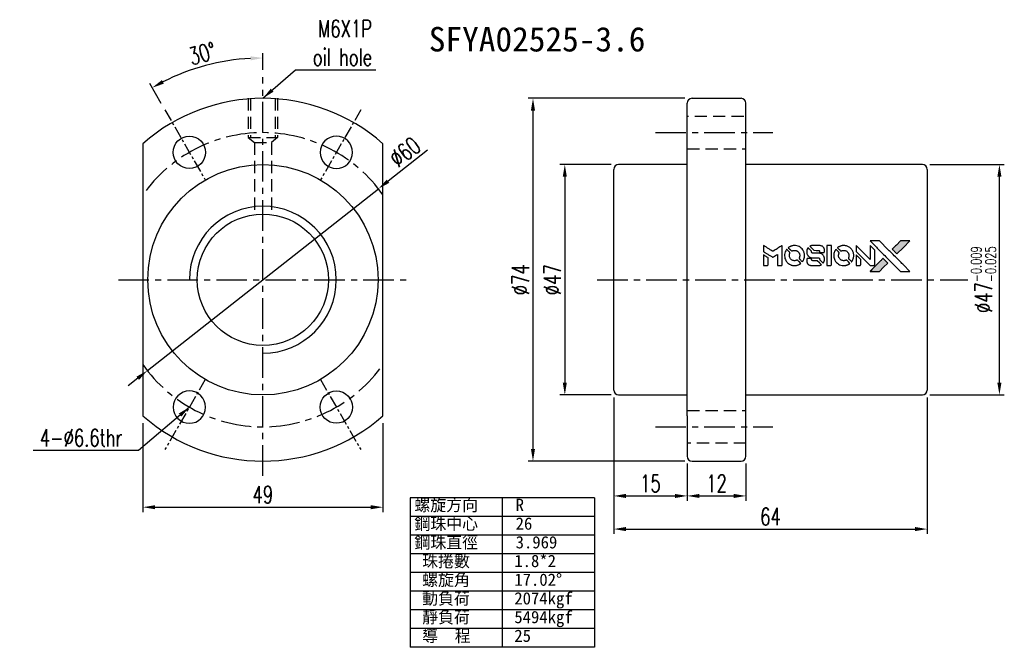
# Model space of a CAD drawing. Extents: x -595 to 1231, y -1825 to 91.
import ezdxf

# ---------------------------------------------------------------- set-up
doc = ezdxf.new("R2010")
doc.units = 0
doc.header["$MEASUREMENT"] = 0
doc.header["$PDMODE"] = 2
for name, pattern in [('$RECOVER_051013101347-0', [0]), ('CENTER', [2, 1.25, -0.25, 0.25, -0.25]), ('DASHED', [0.75, 0.5, -0.25])]:
    doc.linetypes.add(name, pattern=pattern)
doc.layers.get('0').update_dxf_attribs({"linetype": 'CONTINUOUS'})
doc.layers.get('DEFPOINTS').update_dxf_attribs({"linetype": 'CONTINUOUS'})
for name, color, linetype in [('CL', 1, 'CENTER'), ('DIM', 4, 'CONTINUOUS'), ('HID', 2, 'DASHED'), ('OUT', 3, 'CONTINUOUS')]:
    doc.layers.add(name, color=color, linetype=linetype)
doc.styles.add('DIM-7', font='SIMPLEX.shx', dxfattribs={"width": 0.7, "bigfont": 'chineset.shx'})
doc.styles.add('T', font='txt')
doc.dimstyles.new('CNS', dxfattribs={"dimtxt": 3.5, "dimasz": 2.5, "dimexe": 1, "dimexo": 1.5, "dimgap": 0.09, "dimtad": 0, "dimdsep": 46, "dimtxsty": 'DIM-7', "dimcen": 0.09, "dimclrd": 1, "dimclre": 1, "dimclrt": 4, "dimadec": 0, "dimazin": 0, "dimtfac": 1, "dimtix": 1, "dimtmove": 2, "dimatfit": 3, "dimfxl": 1, "dimtvp": 0.971429, "dimtolj": 1, "dimarcsym": 0})

# ---------------------------------------------------------------- blocks, each defined once
blk = doc.blocks.new('*D2')
at = {"layer": 'DEFPOINTS', "color": 0, "transparency": 16777216}
for p in [(32.88, 61.79), (21.9, 14.79), (32.88, 14.79)]:
    blk.add_point(p, dxfattribs=at)
at = {"layer": 'DIM', "color": 0, "lineweight": -2, "transparency": 16777216}
for p, q in [((31.38, 61.79), (20.9, 61.79)), ((21.9, 59.29), (21.9, 17.29)), ((31.38, 14.79), (20.9, 14.79))]:
    blk.add_line(p, q, dxfattribs=at)
at = {"layer": 'DIM', "color": 0, "transparency": 16777216}
for points in [[(21.48, 59.29), (22.31, 59.29), (21.9, 61.79)], [(21.48, 17.29), (22.31, 17.29), (21.9, 14.79)]]:
    blk.add_solid(points, dxfattribs=at)
at = {"layer": 'DIM', "color": 0, "transparency": 16777216, "insert": (19.35, 38.29), "char_height": 3.5, "attachment_point": 5, "rotation": 90, "style": 'DIM-7'}
blk.add_mtext('\\A1;%%C47', dxfattribs=at)
blk = doc.blocks.new('*D3')
at = {"layer": 'DEFPOINTS', "color": 0, "transparency": 16777216}
for p in [(31.88, 15.79), (46.88, 2.29), (46.88, -5.8)]:
    blk.add_point(p, dxfattribs=at)
at = {"layer": 'DIM', "color": 0, "lineweight": -2, "transparency": 16777216}
for p, q in [((31.88, 14.29), (31.88, -6.8)), ((46.88, 0.79), (46.88, -6.8)), ((34.38, -5.8), (44.38, -5.8))]:
    blk.add_line(p, q, dxfattribs=at)
at = {"layer": 'DIM', "color": 0, "transparency": 16777216}
for points in [[(34.38, -5.39), (34.38, -6.22), (31.88, -5.8)], [(44.38, -5.39), (44.38, -6.22), (46.88, -5.8)]]:
    blk.add_solid(points, dxfattribs=at)
at = {"layer": 'DIM', "color": 0, "transparency": 16777216, "insert": (39.38, -3.25), "char_height": 3.5, "attachment_point": 5, "style": 'DIM-7'}
blk.add_mtext('\\A1;15', dxfattribs=at)
blk = doc.blocks.new('*D4')
at = {"layer": 'DEFPOINTS', "color": 0, "transparency": 16777216}
for p in [(46.88, 2.29), (58.88, 2.29), (58.88, -5.8)]:
    blk.add_point(p, dxfattribs=at)
at = {"layer": 'DIM', "color": 0, "lineweight": -2, "transparency": 16777216}
for p, q in [((46.88, 0.79), (46.88, -6.8)), ((58.88, 0.79), (58.88, -6.8)), ((49.38, -5.8), (56.38, -5.8))]:
    blk.add_line(p, q, dxfattribs=at)
at = {"layer": 'DIM', "color": 0, "transparency": 16777216}
for points in [[(49.38, -5.39), (49.38, -6.22), (46.88, -5.8)], [(56.38, -5.39), (56.38, -6.22), (58.88, -5.8)]]:
    blk.add_solid(points, dxfattribs=at)
at = {"layer": 'DIM', "color": 0, "transparency": 16777216, "insert": (52.88, -3.25), "char_height": 3.5, "attachment_point": 5, "style": 'DIM-7'}
blk.add_mtext('\\A1;12', dxfattribs=at)
blk = doc.blocks.new('*D5')
at = {"layer": 'DEFPOINTS', "color": 0, "transparency": 16777216}
for p in [(31.88, 15.79), (95.88, 15.79), (95.88, -12.56)]:
    blk.add_point(p, dxfattribs=at)
at = {"layer": 'DIM', "color": 0, "lineweight": -2, "transparency": 16777216}
for p, q in [((31.88, 14.29), (31.88, -13.56)), ((95.88, 14.29), (95.88, -13.56)), ((34.38, -12.56), (93.38, -12.56))]:
    blk.add_line(p, q, dxfattribs=at)
at = {"layer": 'DIM', "color": 0, "transparency": 16777216}
for points in [[(34.38, -12.14), (34.38, -12.97), (31.88, -12.56)], [(93.38, -12.14), (93.38, -12.97), (95.88, -12.56)]]:
    blk.add_solid(points, dxfattribs=at)
at = {"layer": 'DIM', "color": 0, "transparency": 16777216, "insert": (63.88, -10.01), "char_height": 3.5, "attachment_point": 5, "style": 'DIM-7'}
blk.add_mtext('\\A1;64', dxfattribs=at)
blk = doc.blocks.new('*D6')
at = {"layer": 'DEFPOINTS', "color": 0, "transparency": 16777216}
for p in [(94.88, 61.79), (110.61, 61.79), (94.88, 14.79)]:
    blk.add_point(p, dxfattribs=at)
at = {"layer": 'DIM', "color": 0, "lineweight": -2, "transparency": 16777216}
for p, q in [((96.38, 61.79), (111.61, 61.79)), ((110.61, 17.29), (110.61, 59.29)), ((96.38, 14.79), (111.61, 14.79))]:
    blk.add_line(p, q, dxfattribs=at)
at = {"layer": 'DIM', "color": 0, "transparency": 16777216}
for points in [[(110.19, 59.29), (111.02, 59.29), (110.61, 61.79)], [(110.19, 17.29), (111.02, 17.29), (110.61, 14.79)]]:
    blk.add_solid(points, dxfattribs=at)
at = {"layer": 'DIM', "color": 0, "transparency": 16777216, "insert": (107.36, 38.29), "char_height": 3.5, "attachment_point": 5, "rotation": 90, "style": 'DIM-7'}
blk.add_mtext('\\A1;%%C47{\\H2.1;\\S-0.009^ -0.025;}', dxfattribs=at)
blk = doc.blocks.new('*D7')
at = {"layer": 'DEFPOINTS', "color": 0, "transparency": 16777216}
for p in [(-47.58, 82.83), (-39.73, 79.61), (-59.73, 72.93), (-51.48, 58.64), (-39.73, -3.97)]:
    blk.add_point(p, dxfattribs=at)
at = {"layer": 'DIM', "color": 0, "lineweight": -2, "transparency": 16777216}
for p, q in [((-39.73, 81.11), (-39.73, 84.51)), ((-60.48, 74.23), (-62.84, 78.32))]:
    blk.add_line(p, q, dxfattribs=at)
blk.add_arc((-39.73, 38.29), 45.22, 93.1679, 116.8321, dxfattribs=at)
at = {"layer": 'DIM', "color": 0, "transparency": 16777216}
for points in [[(-42.24, 83.86), (-42.22, 83.03), (-39.73, 83.51)], [(-59.94, 78.28), (-60.34, 79.01), (-62.34, 77.45)]]:
    blk.add_solid(points, dxfattribs=at)
at = {"layer": 'DIM', "color": 0, "transparency": 16777216, "insert": (-52.09, 84.43), "char_height": 3.5, "attachment_point": 5, "rotation": 15, "style": 'DIM-7'}
blk.add_mtext('\\A1;30°', dxfattribs=at)
blk = doc.blocks.new('*D8')
at = {"layer": 'DEFPOINTS', "color": 0, "transparency": 16777216}
for p in [(-64.23, 10.56), (-15.23, 10.56), (-15.23, -8.1)]:
    blk.add_point(p, dxfattribs=at)
at = {"layer": 'DIM', "color": 0, "lineweight": -2, "transparency": 16777216}
for p, q in [((-64.23, 9.06), (-64.23, -9.1)), ((-15.23, 9.06), (-15.23, -9.1)), ((-61.73, -8.1), (-17.73, -8.1))]:
    blk.add_line(p, q, dxfattribs=at)
at = {"layer": 'DIM', "color": 0, "transparency": 16777216}
for points in [[(-61.73, -7.69), (-61.73, -8.52), (-64.23, -8.1)], [(-17.73, -7.69), (-17.73, -8.52), (-15.23, -8.1)]]:
    blk.add_solid(points, dxfattribs=at)
at = {"layer": 'DIM', "color": 0, "transparency": 16777216, "insert": (-39.73, -5.55), "char_height": 3.5, "attachment_point": 5, "style": 'DIM-7'}
blk.add_mtext('\\A1;49', dxfattribs=at)
blk = doc.blocks.new('*D9')
at = {"layer": 'DEFPOINTS', "color": 0, "transparency": 16777216}
for p in [(-16.15, 56.84), (-63.31, 19.75)]:
    blk.add_point(p, dxfattribs=at)
at = {"layer": 'DIM', "color": 0, "lineweight": -2, "transparency": 16777216}
for p, q in [((-6.1, 64.74), (-14.18, 58.38)), ((-63.31, 19.75), (-16.15, 56.84)), ((-65.28, 18.2), (-67.24, 16.66))]:
    blk.add_line(p, q, dxfattribs=at)
at = {"layer": 'DIM', "color": 0, "transparency": 16777216}
for points in [[(-14.44, 58.71), (-13.93, 58.05), (-16.15, 56.84)], [(-65.54, 18.53), (-65.02, 17.87), (-63.31, 19.75)]]:
    blk.add_solid(points, dxfattribs=at)
at = {"layer": 'DIM', "color": 0, "transparency": 16777216, "insert": (-10.74, 64.34), "char_height": 3.5, "attachment_point": 5, "rotation": 38.1813, "style": 'DIM-7'}
blk.add_mtext('\\A1;∅60', dxfattribs=at)
blk = doc.blocks.new('*D10')
at = {"layer": 'DEFPOINTS', "color": 0, "transparency": 16777216}
for p in [(47.88, 75.29), (15.4, 1.29), (47.88, 1.29)]:
    blk.add_point(p, dxfattribs=at)
at = {"layer": 'DIM', "color": 0, "lineweight": -2, "transparency": 16777216}
for p, q in [((46.38, 75.29), (14.4, 75.29)), ((15.4, 72.79), (15.4, 3.79)), ((46.38, 1.29), (14.4, 1.29))]:
    blk.add_line(p, q, dxfattribs=at)
at = {"layer": 'DIM', "color": 0, "transparency": 16777216}
for points in [[(14.98, 72.79), (15.82, 72.79), (15.4, 75.29)], [(14.98, 3.79), (15.82, 3.79), (15.4, 1.29)]]:
    blk.add_solid(points, dxfattribs=at)
at = {"layer": 'DIM', "color": 0, "transparency": 16777216, "insert": (12.85, 38.29), "char_height": 3.5, "attachment_point": 5, "rotation": 90, "style": 'DIM-7'}
blk.add_mtext('\\A1;%%C74', dxfattribs=at)

msp = doc.modelspace()

# ---------------------------------------------------------------- hatches: boundary and pattern name
at = {"linetype": 'Continuous'}
h = msp.add_hatch(color=0, dxfattribs=at)
h.dxf.hatch_style = 1
h.paths.add_polyline_path([(92.333, 46.208), (91.367, 46.208), (90.402, 46.207), (89.57, 45.369, 0.000288), (89.251, 45.048, 0.000479), (88.982, 44.776, 0.000013), (88.739, 44.53, 0.197177), (88.738, 44.526, 0.1112764), (88.738, 44.524, 0.0015954), (89.033, 44.227, 0.0005055), (89.216, 44.043), (89.695, 43.564), (91.014, 44.886)])
h.paths.add_polyline_path([(86.966, 40.84), (87.812, 41.686), (87.332, 42.166, 0.000476), (87.148, 42.349, 0.0015067), (86.85, 42.645, 0.2256647), (86.845, 42.645, 0.0011115), (86.442, 42.243, 0.0003511), (86.192, 41.992, 0.000108), (85.135, 40.93, 0.0006916), (84.6, 40.392, 0.0000771), (84.231, 40.019, 0.1975269), (84.226, 40.006, 0.2961744), (84.229, 40, 0.0041949), (84.703, 39.995, 0.0005293), (85.174, 39.995), (86.121, 39.995)])

# ---------------------------------------------------------------- linework, layer by layer
at = {"color": 0}
for points in [[(62.444, 44.66), (62.444, 44.045), (62.613, 43.942, -0.000297), (62.716, 43.879, -0.000037), (62.941, 43.741, -0.000043), (63.209, 43.577, -0.000036), (63.494, 43.402, 0.000044), (63.773, 43.231, 0.000063), (64.021, 43.079, 0.000035), (64.231, 42.95, 0.0009), (64.288, 42.915), (64.37, 42.866), (64.478, 42.932, 0.001175), (64.54, 42.971, 0.000208), (64.657, 43.043, 0.000225), (64.793, 43.128, 0.000203), (64.935, 43.216, -0.000711), (65.069, 43.3, -0.001119), (65.185, 43.371, -0.000263), (65.286, 43.434, -0.04589), (65.298, 43.439, -0.519312), (65.308, 43.433, -0.001914), (65.311, 43.268, -0.003124), (65.313, 42.996, -0.000285), (65.313, 42.319), (65.313, 41.192), (65.706, 41.192, 0.001727), (65.988, 41.193, 0.025279), (66.087, 41.199, 0.073886), (66.145, 41.214, 0.07426), (66.196, 41.245, 0.03264), (66.209, 41.257, 0.01784), (66.223, 41.274, 0.017712), (66.237, 41.293, 0.026854), (66.247, 41.309), (66.268, 41.349), (66.27, 43.314), (66.273, 45.279), (66.251, 45.265, -0.004595), (66.236, 45.255, -0.00016), (66.176, 45.218, -0.000298), (66.105, 45.174, -0.000208), (66.026, 45.124, 0.000986), (65.792, 44.979, 0.00025), (65.412, 44.742, 0.000268), (65.007, 44.488, 0.000436), (64.664, 44.272, -0.002932), (64.551, 44.202, -0.004718), (64.454, 44.143, -0.001113), (64.368, 44.093, -0.227179), (64.359, 44.092, -0.045982), (64.349, 44.097, -0.000145), (64.234, 44.168, -0.000825), (64.105, 44.247, -0.000517), (63.953, 44.341, 0.000056), (63.434, 44.664, 0.000289), (63.147, 44.842, 0.000481), (62.933, 44.975, 0.000418), (62.708, 45.113), (62.444, 45.275)], [(67.14, 44.429, 0.064158), (66.888, 43.957, 0.06356), (66.763, 43.435, 0.064004), (66.774, 42.901, 0.066747), (66.919, 42.396, 0.04321), (67.092, 42.08, 0.044737), (67.315, 41.802, 0.044901), (67.583, 41.57, 0.044184), (67.889, 41.387, 0.026293), (68.122, 41.289, 0.033344), (68.347, 41.225, 0.033227), (68.578, 41.192, 0.025815), (68.833, 41.185, 0.023119), (69.076, 41.203, 0.031044), (69.293, 41.242, 0.031337), (69.503, 41.308, 0.024258), (69.722, 41.405, 0.015622), (69.798, 41.446, 0.008495), (69.89, 41.501, 0.008415), (69.977, 41.558, 0.020814), (70.038, 41.604), (70.066, 41.626), (69.774, 41.922, 0.002843), (69.554, 42.141, 0.033917), (69.463, 42.219, 0.087906), (69.395, 42.253, 0.073302), (69.315, 42.265, 0.022047), (69.276, 42.264, 0.026465), (69.24, 42.258, 0.022233), (69.2, 42.249, 0.009985), (69.148, 42.232, -0.039011), (68.959, 42.185, -0.044398), (68.773, 42.171, -0.045096), (68.59, 42.189, -0.04265), (68.41, 42.24, -0.071154), (68.156, 42.38, -0.068827), (67.948, 42.587, -0.068713), (67.804, 42.843, -0.070507), (67.736, 43.126, -0.028605), (67.731, 43.248, -0.031418), (67.741, 43.365, -0.031044), (67.765, 43.481, -0.02668), (67.805, 43.6, 0.038913), (67.827, 43.67, 0.043732), (67.836, 43.74, 0.047754), (67.833, 43.804, 0.075756), (67.817, 43.856, 0.07294), (67.799, 43.883, 0.003456), (67.724, 43.964, 0.005023), (67.626, 44.067, 0.002422), (67.499, 44.196, 0.000819), (67.384, 44.312, 0.001349), (67.286, 44.409, 0.0001), (67.198, 44.496, 0.205335), (67.194, 44.497, 0.219821), (67.191, 44.496, 0.002494), (67.176, 44.477, 0.007089), (67.159, 44.455, 0.004494)], [(68.576, 45.256, 0.024131), (68.401, 45.23, 0.022344), (68.226, 45.185, 0.021883), (68.051, 45.125, 0.020884), (67.879, 45.048, 0.010669), (67.782, 44.997, 0.010389), (67.686, 44.941, 0.010913), (67.6, 44.887, 0.022227), (67.536, 44.839), (67.512, 44.82), (67.821, 44.517, 0.002452), (67.942, 44.399, 0.003628), (68.049, 44.298, 0.001662), (68.141, 44.212, 0.070159), (68.163, 44.197, 0.047671), (68.18, 44.19, 0.018624), (68.206, 44.184, 0.017921), (68.234, 44.179, 0.018804), (68.263, 44.177, 0.018255), (68.301, 44.176, 0.041312), (68.33, 44.179, 0.037164), (68.361, 44.187, 0.012342), (68.403, 44.203, -0.015101), (68.506, 44.241, -0.035998), (68.585, 44.261, -0.033244), (68.67, 44.27, -0.011249), (68.795, 44.273, -0.004059), (68.896, 44.272, -0.019693), (68.953, 44.269, -0.027943), (69, 44.262, -0.014411), (69.058, 44.248, -0.033089), (69.196, 44.201, -0.033887), (69.326, 44.136, -0.034021), (69.445, 44.055, -0.033942), (69.552, 43.958, -0.02816), (69.647, 43.847, -0.035032), (69.722, 43.733, -0.035269), (69.781, 43.611, -0.029196), (69.825, 43.474, -0.037862), (69.854, 43.316, -0.043657), (69.857, 43.163, -0.043064), (69.833, 43.01, -0.035184), (69.782, 42.853, 0.033699), (69.758, 42.778, 0.052815), (69.748, 42.711, 0.059167), (69.753, 42.649, 0.058972), (69.773, 42.591, 0.059208), (69.801, 42.545, 0.021125), (69.851, 42.487, 0.008691), (69.945, 42.391, 0.000851), (70.174, 42.166, 0.001873), (70.292, 42.051, 0.013884), (70.35, 41.998, 0.022355), (70.385, 41.97, 0.341453), (70.4, 41.971, 0.073011), (70.429, 42.003, 0.004587), (70.499, 42.111, 0.00748), (70.568, 42.223, 0.016837), (70.616, 42.31, 0.028606), (70.71, 42.523, 0.031352), (70.775, 42.738, 0.031004), (70.813, 42.962, 0.0268), (70.826, 43.201, 0.026698), (70.813, 43.454, 0.03002), (70.772, 43.694, 0.030357), (70.704, 43.925, 0.028554), (70.607, 44.151, 0.062944), (70.327, 44.57, 0.062206), (69.951, 44.908, 0.062448), (69.505, 45.143, 0.064355), (69.019, 45.257, 0.017377), (68.922, 45.263, 0.008369), (68.797, 45.265, 0.008367), (68.673, 45.263, 0.01757)], [(71.494, 44.733, 0.023289), (71.432, 44.636, 0.026845), (71.382, 44.538, 0.026047), (71.342, 44.433, 0.019751), (71.309, 44.314, 0.013249), (71.295, 44.246, 0.025169), (71.288, 44.191, 0.016532), (71.285, 44.123, 0.002937), (71.284, 43.994, 0.003317), (71.284, 43.88, 0.011808), (71.287, 43.806, 0.01777), (71.292, 43.751, 0.021476), (71.301, 43.7, 0.04325), (71.369, 43.483, 0.045753), (71.471, 43.286, 0.04649), (71.606, 43.114, 0.047672), (71.77, 42.971, 0.025315), (71.84, 42.926, 0.015208), (71.928, 42.879, 0.01512), (72.019, 42.837, 0.022488), (72.102, 42.807, 0.027857), (72.23, 42.773, 0.034138), (72.353, 42.757, 0.014286), (72.54, 42.751, 0.00124), (73.018, 42.75, -0.00103), (73.31, 42.749, -0.002552), (73.525, 42.747, -0.001594), (73.688, 42.744, -0.047676), (73.728, 42.74, -0.085307), (73.8, 42.711, -0.097789), (73.853, 42.661, -0.085947), (73.889, 42.589, -0.051339), (73.906, 42.495, 0.014634), (73.91, 42.463, 0.015028), (73.915, 42.431, 0.014927), (73.922, 42.404, 0.059415), (73.928, 42.388, 0.070595), (73.953, 42.354, 0.00028), (74.29, 42.013, 0.000111), (74.636, 41.664, 0.200239), (74.651, 41.657, 0.268906), (74.66, 41.663, 0.001866), (74.708, 41.747, 0.007532), (74.752, 41.828, 0.017818), (74.782, 41.89, 0.013256), (74.81, 41.959, 0.011636), (74.835, 42.032, 0.011528), (74.857, 42.106, 0.012303), (74.875, 42.18, 0.0423), (74.891, 42.296, 0.013657), (74.894, 42.469, 0.013857), (74.888, 42.643, 0.037428), (74.871, 42.766, 0.014927), (74.851, 42.847, 0.0122), (74.824, 42.934, 0.012518), (74.795, 43.014, 0.023062), (74.767, 43.077, 0.065961), (74.612, 43.307, 0.06055), (74.398, 43.496, 0.059676), (74.142, 43.63, 0.060497), (73.863, 43.699, 0.025683), (73.803, 43.703, 0.001528), (73.622, 43.706, 0.002124), (73.393, 43.708, 0.001173), (73.114, 43.709, -0.000809), (72.625, 43.71, -0.017164), (72.48, 43.715, -0.063931), (72.404, 43.731, -0.108429), (72.349, 43.764, -0.052941), (72.317, 43.801, -0.063675), (72.297, 43.842, -0.050562), (72.284, 43.893, -0.020337), (72.276, 43.966, 0.009897), (72.273, 44.01, 0.016482), (72.268, 44.047, 0.019019), (72.261, 44.076, 0.06043), (72.254, 44.095, 0.076267), (72.223, 44.138, 0.00054), (71.903, 44.454, 0.000307), (71.577, 44.776, 0.142594), (71.55, 44.79, 0.232419), (71.543, 44.788, 0.022995), (71.528, 44.775, 0.024627), (71.512, 44.756, 0.015407)], [(72.385, 45.26, 0.018538), (72.324, 45.252, 0.010695), (72.251, 45.239, 0.01068), (72.178, 45.222, 0.017678), (72.117, 45.204, 0.013849), (72.049, 45.179, 0.011814), (71.978, 45.149, 0.004513), (71.912, 45.119, 0.290035), (71.905, 45.108, 0.196418), (71.908, 45.103, 0.000124), (72.025, 44.984, 0.001477), (72.156, 44.851, 0.000898), (72.312, 44.695), (72.718, 44.289), (73.226, 44.286, -0.001471), (73.61, 44.283, -0.028714), (73.728, 44.275, -0.097073), (73.794, 44.253, -0.084199), (73.851, 44.207, -0.042698), (73.878, 44.171, -0.053912), (73.896, 44.133, -0.051004), (73.906, 44.09, -0.032967), (73.91, 44.04, 0.00807), (73.91, 44.014, 0.003023), (73.912, 43.977, 0.002994), (73.914, 43.938, 0.003629), (73.916, 43.901), (73.922, 43.814), (74.311, 43.814, 0.001618), (74.497, 43.814, 0.005206), (74.62, 43.816, 0.00535), (74.706, 43.82, 0.060675), (74.74, 43.825, 0.048484), (74.758, 43.833, 0.02389), (74.78, 43.846, 0.022812), (74.803, 43.862, 0.02462), (74.823, 43.88, 0.061781), (74.862, 43.929, 0.080179), (74.885, 43.982, 0.048561), (74.895, 44.058, 0.010021), (74.898, 44.193, 0.016602), (74.892, 44.374, 0.031409), (74.873, 44.519, 0.036474), (74.838, 44.645, 0.03439), (74.786, 44.768, 0.065928), (74.652, 44.96, 0.069066), (74.474, 45.108, 0.065697), (74.255, 45.207, 0.051559), (73.998, 45.257, 0.020904), (73.861, 45.263, 0.000451), (73.189, 45.265, 0.000419), (72.513, 45.266, 0.022759)], [(75.366, 43.232), (75.368, 41.197), (75.767, 41.197), (76.166, 41.197), (76.214, 41.221, 0.071429), (76.253, 41.249, 0.054799), (76.287, 41.289, 0.053585), (76.313, 41.337, 0.060698), (76.326, 41.388, 0.033975), (76.332, 41.471, 0.000112), (76.332, 42.506, 0.000726), (76.33, 43.519, 0.001084), (76.326, 44.405), (76.319, 45.267), (75.841, 45.267), (75.363, 45.267)], [(77.184, 44.425, 0.018008), (77.126, 44.337, 0.009842), (77.062, 44.226, 0.009807), (77.001, 44.11, 0.015716), (76.954, 44.008, 0.048467), (76.84, 43.644, 0.045841), (76.794, 43.258, 0.046006), (76.82, 42.871, 0.049638), (76.917, 42.506, 0.064819), (77.169, 42.031, 0.06695), (77.531, 41.642, 0.066691), (77.985, 41.361, 0.063505), (78.504, 41.205, 0.03135), (78.637, 41.191, 0.010439), (78.832, 41.187, 0.010391), (79.027, 41.191, 0.032408), (79.158, 41.205, 0.015696), (79.312, 41.236, 0.018095), (79.456, 41.276, 0.018551), (79.594, 41.326, 0.018352), (79.728, 41.385, 0.015568), (79.817, 41.432, 0.009832), (79.917, 41.492, 0.009795), (80.011, 41.553, 0.023727), (80.077, 41.602), (80.104, 41.624), (79.811, 41.921, 0.001528), (79.646, 42.088, 0.010022), (79.56, 42.17, 0.019586), (79.505, 42.217, 0.061865), (79.464, 42.242, 0.055054), (79.401, 42.263, 0.061607), (79.338, 42.267, 0.048725), (79.264, 42.257, 0.020221), (79.168, 42.229, -0.017722), (79.063, 42.198, -0.02685), (78.971, 42.18, -0.02759), (78.879, 42.172, -0.020233), (78.776, 42.173, -0.04793), (78.581, 42.201, -0.048386), (78.394, 42.267, -0.047866), (78.222, 42.367, -0.044964), (78.069, 42.501, -0.04333), (77.94, 42.66, -0.050921), (77.849, 42.831, -0.051473), (77.794, 43.016, -0.0459), (77.776, 43.215, -0.019014), (77.78, 43.311, -0.024114), (77.791, 43.4, -0.025081), (77.81, 43.484, -0.023892), (77.837, 43.567, 0.008624), (77.861, 43.632, 0.026486), (77.874, 43.677, 0.035074), (77.88, 43.716, 0.02756), (77.882, 43.759, 0.087163), (77.868, 43.827, 0.073291), (77.832, 43.892, 0.028074), (77.751, 43.983, 0.002594), (77.539, 44.198), (77.237, 44.5)], [(78.612, 45.256, 0.023681), (78.443, 45.23, 0.022402), (78.274, 45.188, 0.021929), (78.106, 45.13, 0.020503), (77.94, 45.057, 0.013745), (77.846, 45.007, 0.009767), (77.742, 44.946, 0.009658), (77.648, 44.886, 0.027804), (77.587, 44.839), (77.563, 44.819), (77.862, 44.521, 0.002053), (78.007, 44.377, 0.006738), (78.104, 44.284, 0.007826), (78.173, 44.222, 0.063909), (78.208, 44.198, 0.061532), (78.261, 44.179, 0.068674), (78.316, 44.175, 0.052072), (78.381, 44.185, 0.019648), (78.469, 44.213, -0.018366), (78.576, 44.247, -0.0288), (78.671, 44.267, -0.029061), (78.767, 44.276, -0.019155), (78.878, 44.276, -0.053809), (79.117, 44.241, -0.058833), (79.336, 44.156, -0.058566), (79.529, 44.022, -0.052525), (79.694, 43.842, -0.044733), (79.788, 43.689, -0.040573), (79.856, 43.517, -0.041123), (79.895, 43.339, -0.04951), (79.9, 43.168, -0.017369), (79.892, 43.088, -0.024255), (79.879, 43.017, -0.023787), (79.859, 42.947, -0.015798), (79.83, 42.869, 0.010631), (79.81, 42.819, 0.033653), (79.801, 42.785, 0.037806), (79.796, 42.752, 0.016307), (79.795, 42.707, 0.068179), (79.807, 42.621, 0.095747), (79.842, 42.551, 0.033418), (79.924, 42.459, 0.002133), (80.182, 42.206, 0.001452), (80.328, 42.065, 0.012393), (80.395, 42.003, 0.020479), (80.435, 41.971, 0.344362), (80.451, 41.972, 0.074287), (80.483, 42.007, 0.005454), (80.553, 42.117, 0.008391), (80.623, 42.233, 0.017097), (80.673, 42.326, 0.027375), (80.756, 42.52, 0.02835), (80.815, 42.718, 0.027723), (80.853, 42.927, 0.023913), (80.87, 43.149, 0.027047), (80.863, 43.415, 0.031685), (80.827, 43.665, 0.032425), (80.761, 43.903, 0.031013), (80.663, 44.135, 0.037914), (80.501, 44.409, 0.040153), (80.301, 44.65, 0.039834), (80.064, 44.857, 0.036173), (79.79, 45.032, 0.040752), (79.521, 45.15, 0.035885), (79.224, 45.229, 0.035491), (78.916, 45.265, 0.037615)], [(81.348, 44.669), (81.348, 44.051), (82.78, 42.622), (84.212, 41.192), (84.61, 41.194, 0.0008), (84.867, 41.196, 0.010795), (84.961, 41.199, 0.030495), (85.012, 41.205, 0.080372), (85.047, 41.217, 0.03816), (85.082, 41.239, 0.041799), (85.111, 41.265, 0.042486), (85.135, 41.296, 0.042078), (85.154, 41.33, 0.099276), (85.164, 41.378, 0.003302), (85.168, 41.577, 0.002586), (85.169, 41.925, 0.000204), (85.168, 42.849), (85.165, 44.331), (84.688, 44.806), (84.212, 45.281), (84.207, 43.857), (84.202, 42.433), (82.801, 43.842, 0.000253), (82.262, 44.383, 0.000412), (81.804, 44.842, 0.000041), (81.393, 45.252, 0.041338), (81.374, 45.269), (81.348, 45.287)], [(85.361, 45.046, -0.000056), (85.939, 44.467, -0.000021), (86.75, 43.655, -0.000021), (87.633, 42.77, -0.000025), (88.461, 41.94), (90.4, 39.995), (91.362, 39.997), (92.323, 40), (91.027, 41.305, 0.000274), (90.403, 41.932, 0.000123), (89.584, 42.755, 0.000121), (88.717, 43.624, 0.000165), (87.934, 44.409), (86.138, 46.207), (85.17, 46.207), (84.202, 46.207)], [(89.57, 45.369, 0.000288), (89.251, 45.048, 0.000479), (88.982, 44.776, 0.000013), (88.739, 44.53, 0.197177), (88.738, 44.526, 0.197497), (88.739, 44.523, 0.00004), (88.878, 44.382, 0.000836), (89.033, 44.227, 0.000505), (89.216, 44.043), (89.695, 43.564), (91.014, 44.886), (92.333, 46.208), (91.367, 46.208), (90.402, 46.207)], [(62.444, 42.275), (62.444, 41.192), (62.839, 41.192, 0.000842), (63.09, 41.192, 0.010591), (63.185, 41.195, 0.028995), (63.238, 41.2, 0.069543), (63.276, 41.212, 0.051063), (63.31, 41.233, 0.039932), (63.344, 41.262, 0.039414), (63.372, 41.297, 0.045845), (63.393, 41.334, 0.094811), (63.402, 41.371, 0.007124), (63.406, 41.477, 0.004713), (63.408, 41.659, 0.000534), (63.408, 42.07), (63.408, 42.773), (63.308, 42.834, 0.000828), (63.019, 43.012, 0.000879), (62.735, 43.186, 0.000048), (62.457, 43.355, 0.137596), (62.449, 43.358, 0.413028), (62.447, 43.356, 0.000016), (62.446, 43.04, 0.000623), (62.445, 42.69, 0.000374)], [(71.44, 42.627, 0.065483), (71.393, 42.603, 0.053271), (71.351, 42.567, 0.052018), (71.315, 42.522, 0.0556), (71.291, 42.472, 0.036839), (71.282, 42.439, 0.026922), (71.277, 42.401, 0.016905), (71.275, 42.349, 0.004317), (71.274, 42.265, 0.016369), (71.281, 42.09, 0.029936), (71.3, 41.948, 0.03418), (71.333, 41.822, 0.031327), (71.383, 41.699, 0.046935), (71.475, 41.548, 0.054053), (71.589, 41.424, 0.053701), (71.728, 41.327, 0.045364), (71.893, 41.256, 0.032479), (72.038, 41.218, 0.03386), (72.186, 41.2, 0.013578), (72.417, 41.193, 0.001155), (73.012, 41.194, 0.000413), (73.524, 41.197, 0.005008), (73.72, 41.2, 0.013199), (73.831, 41.206, 0.033956), (73.911, 41.218, 0.013909), (73.993, 41.238, 0.010864), (74.081, 41.265, 0.010938), (74.162, 41.293, 0.028702), (74.218, 41.318), (74.26, 41.339), (73.85, 41.755), (73.44, 42.171), (72.96, 42.171, -0.001504), (72.755, 42.171, -0.00328), (72.597, 42.173, -0.001901), (72.474, 42.176, -0.061333), (72.445, 42.18, -0.063621), (72.403, 42.198, -0.048633), (72.363, 42.226, -0.046769), (72.328, 42.264, -0.047961), (72.3, 42.307, -0.02678), (72.284, 42.343, -0.050957), (72.276, 42.374, -0.029398), (72.271, 42.416, -0.00401), (72.268, 42.504), (72.264, 42.645), (71.878, 42.645, 0.001061), (71.648, 42.644, 0.009147), (71.545, 42.642, 0.020721), (71.484, 42.637, 0.051619)], [(81.348, 42.27), (81.348, 41.191), (81.75, 41.194), (82.152, 41.197), (82.198, 41.225, 0.03146), (82.219, 41.24, 0.026444), (82.24, 41.259, 0.026444), (82.258, 41.279, 0.031457), (82.273, 41.301), (82.302, 41.347), (82.305, 41.881), (82.308, 42.415), (81.835, 42.882, 0.000745), (81.653, 43.06, 0.001228), (81.499, 43.211, 0.000087), (81.36, 43.346, 0.195134), (81.355, 43.348, 0.412117), (81.352, 43.345, 0.000048), (81.35, 43.031, 0.00109), (81.348, 42.683, 0.000653)], [(86.192, 41.992, 0.000108), (85.135, 40.93, 0.000692), (84.6, 40.392, 0.000077), (84.231, 40.019, 0.197527), (84.226, 40.006, 0.410182), (84.232, 40, 0.000493), (84.429, 39.997, 0.002424), (84.702, 39.995, 0.000529), (85.173, 39.995), (86.121, 39.995), (86.966, 40.84), (87.812, 41.686), (87.332, 42.166, 0.000476), (87.148, 42.349, 0.000789), (86.992, 42.504, 0.000035), (86.851, 42.644, 0.19758), (86.847, 42.645, 0.198396), (86.844, 42.644, 0.000019), (86.653, 42.453, 0.000582), (86.442, 42.243, 0.000351)]]:
    msp.add_lwpolyline(points, format="xyb", close=True, dxfattribs=at)
at = {"layer": 'CL', "color": 0, "ltscale": 5}
for p, q in [((-39.731, -1.709), (-39.731, 79.609)), ((40.376, 68.291), (64.376, 68.291)), ((-69.231, 38.291), (-10.231, 38.291)), ((28.5, 38.291), (104.129, 38.291)), ((40.376, 8.291), (64.376, 8.291))]:
    msp.add_line(p, q, dxfattribs=at)
at = {"layer": 'CL', "color": 0, "ltscale": 2}
for p, q in [((-59.731, 72.932), (-51.481, 58.643)), ((-19.731, 72.932), (-27.981, 58.643)), ((-51.481, 17.94), (-59.731, 3.65)), ((-27.981, 17.94), (-19.731, 3.65))]:
    msp.add_line(p, q, dxfattribs=at)
at = {"layer": 'CL', "color": 0, "ltscale": 5}
for start, end in [(35.24751, 144.75249), (215.24751, 324.75249)]:
    msp.add_arc((-39.731, 38.291), 30, start, end, dxfattribs=at)
at = {"layer": 'DIM', "color": 0}
for p, q in [((27.932, -6.167), (-9.691, -6.167)), ((-9.691, -6.167), (-9.691, -36.668)), ((9.12, -6.167), (9.12, -36.668)), ((27.932, -6.167), (27.932, -36.668)), ((27.932, -9.98), (-9.691, -9.98)), ((27.932, -13.793), (-9.691, -13.793)), ((27.932, -17.605), (-9.691, -17.605)), ((27.932, -21.418), (-9.691, -21.418)), ((27.932, -25.23), (-9.691, -25.23)), ((27.932, -29.043), (-9.691, -29.043)), ((27.932, -32.855), (-9.691, -32.855)), ((27.932, -36.668), (-9.691, -36.668))]:
    msp.add_line(p, q, dxfattribs=at)
msp.add_arc((-39.731, 38.291), 14.985, 270, 180, dxfattribs=at)
at = {"layer": 'HID', "color": 0, "ltscale": 5}
for p, q in [((-42.731, 75.291), (-42.731, 67.291)), ((-42.231, 75.291), (-42.231, 67.291)), ((-37.231, 75.291), (-37.231, 67.291)), ((-36.731, 75.291), (-36.731, 67.291)), ((58.411, 71.591), (46.876, 71.591)), ((-42.731, 67.291), (-41.472, 66.291)), ((-42.731, 67.291), (-36.731, 67.291)), ((-41.472, 66.291), (-37.989, 66.291)), ((-41.472, 66.291), (-41.472, 51.577)), ((-37.989, 66.291), (-37.989, 51.577)), ((46.876, 64.991), (58.876, 64.991)), ((46.876, 11.591), (58.876, 11.591)), ((58.876, 4.991), (46.876, 4.991))]:
    msp.add_line(p, q, dxfattribs=at)
at = {"layer": 'HID', "color": 0, "linetype": '$RECOVER_051013101347-0'}
msp.add_line((-36.731, 67.291), (-37.989, 66.291), dxfattribs=at)
at = {"layer": 'OUT', "color": 0, "linetype": 'Continuous'}
for p, q in [((47.876, 75.291), (57.876, 75.291)), ((46.876, 66.017), (46.876, 74.291)), ((58.876, 2.291), (58.876, 74.291)), ((-64.231, 66.017), (-64.231, 10.565)), ((-15.231, 10.565), (-15.231, 66.017)), ((46.876, 10.565), (46.876, 66.017)), ((31.876, 15.791), (31.876, 60.791)), ((46.876, 61.791), (32.876, 61.791)), ((94.876, 61.791), (58.876, 61.791)), ((95.876, 60.791), (95.876, 15.791)), ((32.876, 14.791), (46.876, 14.791)), ((58.876, 14.791), (94.876, 14.791)), ((46.876, 10.565), (46.876, 2.291)), ((47.876, 1.291), (57.876, 1.291))]:
    msp.add_line(p, q, dxfattribs=at)
for centre, radius in [((-54.731, 64.272), 3.3), ((-39.731, 38.291), 23.5), ((-39.731, 38.291), 13.392), ((-24.731, 12.31), 3.3)]:
    msp.add_circle(centre, radius, dxfattribs=at)
at = {"layer": 'OUT', "color": 0, "linetype": 'Continuous', "extrusion": (0, 0, -1)}
for centre in [(24.731, 64.272), (54.731, 12.31)]:
    msp.add_circle(centre, 3.3, dxfattribs=at)
at = {"layer": 'OUT', "color": 0, "linetype": 'Continuous'}
for centre, radius, start, end in [((-39.731, 38.291), 37, 48.53502, 131.46498), ((47.876, 74.291), 1, 90, 180), ((57.876, 74.291), 1, 0, 90), ((32.876, 60.791), 1, 90, 180), ((94.876, 60.791), 1, 0, 90), ((32.876, 15.791), 1, 180, 270), ((94.876, 15.791), 1, 270, 0), ((-39.731, 38.291), 37, 228.53502, 311.46498), ((47.876, 2.291), 1, 180, 270), ((57.876, 2.291), 1, 270, 0)]:
    msp.add_arc(centre, radius, start, end, dxfattribs=at)

# ---------------------------------------------------------------- texts
at = {"layer": 'DIM', "color": 0, "style": 'T'}
for s, p in [('螺旋方向', (-8.808, -8.874)), ('R', (11.862, -8.874)), ('鋼珠中心', (-8.808, -12.686)), ('26', (11.862, -12.686)), ('鋼珠直徑', (-8.808, -16.499)), ('3.969', (11.862, -16.499)), ('珠捲數', (-7.22, -20.312)), ('1.8*2', (11.591, -20.312)), ('螺旋角', (-7.22, -24.124)), ('17.02%%D', (11.591, -24.124)), ('動負荷', (-7.22, -27.937)), ('2074kgf', (11.591, -27.937)), ('靜負荷', (-7.22, -31.749)), ('5494kgf', (11.591, -31.749)), ('導  程', (-7.22, -35.562)), ('25', (11.591, -35.562))]:
    msp.add_text(s, height=2.5, dxfattribs=at).set_placement(p)
at = {"layer": 'DIM', "color": 0}
for s, insert, char_height, width, attachment_point, style in [('\\A1;M6X1P\\Poil hole', (-17.454, 81.924), 3.5, 35.3632, 9, 'DIM-7'), ('SFYA02525-3.6', (-5.866, 87.301), 5, 11.97075, 4, 'T'), ('\\A1;4-%%C6.6thr', (-68.439, 4.294), 3.5, 35.3632, 9, 'DIM-7')]:
    msp.add_mtext(s, dxfattribs=dict(at, insert=insert, char_height=char_height, width=width, attachment_point=attachment_point, style=style))

# ---------------------------------------------------------------- dimensions: what is measured, and where the dimension line sits
dim = msp.add_angular_dim_2l(base=(-47.583, 82.826), line1=((-39.731, -3.971), (-39.731, 79.609)), line2=((-59.731, 72.932), (-51.481, 58.643)), dimstyle='CNS', override={"dimgap": 0.8, "dimtad": 1, "dimclrd": 0, "dimclre": 0, "dimclrt": 0, "dimadec": 2, "dimazin": 2, "dimtmove": 1, "dimatfit": 0}, dxfattribs=at)
dim.commit()
dim.dimension.update_dxf_attribs({"geometry": '*D7', "text_midpoint": (-52.095, 84.435)})
for base, p1, p2, override, picture, middle in [((15.401, 1.291), (47.876, 75.291), (47.876, 1.291), {"dimgap": 0.8, "dimtad": 1, "dimclrd": 0, "dimclre": 0, "dimclrt": 0, "dimadec": 2, "dimazin": 2, "dimtmove": 1, "dimatfit": 0}, '*D10', (12.851, 38.291)), ((21.895, 14.791), (32.876, 61.791), (32.876, 14.791), {"dimgap": 0.8, "dimtad": 1, "dimclrd": 0, "dimclre": 0, "dimclrt": 0, "dimadec": 2, "dimazin": 2, "dimtmove": 1, "dimatfit": 0}, '*D2', (19.345, 38.291)), ((110.607, 61.791), (94.876, 14.791), (94.876, 61.791), {"dimgap": 0.8, "dimtad": 1, "dimclrd": 0, "dimclre": 0, "dimclrt": 0, "dimadec": 2, "dimazin": 2, "dimtol": 1, "dimtp": -0.009, "dimtm": 0.025, "dimtfac": 0.6, "dimtdec": 3, "dimtmove": 1, "dimatfit": 0}, '*D6', (107.357, 38.291))]:
    dim = msp.add_linear_dim(base=base, p1=p1, p2=p2, angle=90, text='%%C<>', dimstyle='CNS', override=override, dxfattribs=at)
    dim.commit()
    dim.dimension.update_dxf_attribs({"geometry": picture, "text_midpoint": middle})
dim = msp.add_diameter_dim_2p(p1=(-63.312, 19.747), p2=(-16.149, 56.836), dimstyle='CNS', override={"dimgap": 0.8, "dimtad": 1, "dimclrd": 0, "dimclre": 256, "dimclrt": 0, "dimadec": 2, "dimazin": 2, "dimtmove": 1, "dimatfit": 0}, dxfattribs=at)
dim.commit()
dim.dimension.update_dxf_attribs({"geometry": '*D9', "text_midpoint": (-10.736, 64.337)})
for base, p1, p2, picture, middle in [((46.876, -5.803), (31.876, 15.791), (46.876, 2.291), '*D3', (39.376, -3.253)), ((95.876, -12.557), (31.876, 15.791), (95.876, 15.791), '*D5', (63.876, -10.007)), ((-15.231, -8.103), (-64.231, 10.565), (-15.231, 10.565), '*D8', (-39.731, -5.553))]:
    dim = msp.add_linear_dim(base=base, p1=p1, p2=p2, dimstyle='CNS', override={"dimgap": 0.8, "dimtad": 1, "dimclrd": 0, "dimclre": 0, "dimclrt": 0, "dimadec": 2, "dimazin": 2, "dimtmove": 1, "dimatfit": 0}, dxfattribs=at)
    dim.commit()
    dim.dimension.update_dxf_attribs({"geometry": picture, "text_midpoint": middle})
dim = msp.add_linear_dim(base=(58.876, -5.803), p1=(46.876, 2.291), p2=(58.876, 2.291), dimstyle='CNS', override={"dimgap": 0.8, "dimtad": 1, "dimclrd": 0, "dimclre": 0, "dimclrt": 0, "dimadec": 2, "dimazin": 2, "dimtmove": 1, "dimatfit": 0}, dxfattribs=at)
dim.commit()
dim.dimension.update_dxf_attribs({"geometry": '*D4', "text_midpoint": (52.876, -5.803), "dimtype": 160})

# ---------------------------------------------------------------- leaders
at = {"layer": 'DIM', "color": 0, "annotation_type": 0, "has_hookline": 1}
for points, override, hookline_direction, text_width in [([(-39.731, 75.291), (-33.073, 81.124), (-30.573, 81.124)], {"dimgap": 0.8, "dimtad": 1, "dimtih": 1, "dimtoh": 1, "dimclrd": 0, "dimclre": 4, "dimadec": 2, "dimazin": 2, "dimtm": 1e-09, "dimtfac": 0.6, "dimtix": 0, "dimtmove": 1, "dimatfit": 0}, 0, 13.067), ([(-54.731, 12.31), (-65.139, 3.494), (-67.639, 3.494)], {"dimgap": 0.8, "dimtad": 1, "dimclrd": 0, "dimclre": 256, "dimclrt": 256, "dimadec": 2, "dimazin": 2, "dimtmove": 1, "dimatfit": 0}, 1, 18.2)]:
    msp.add_leader(points, dimstyle='CNS', override=override, dxfattribs=dict(at, hookline_direction=hookline_direction, text_width=text_width))

doc.saveas('drawing.dxf')
